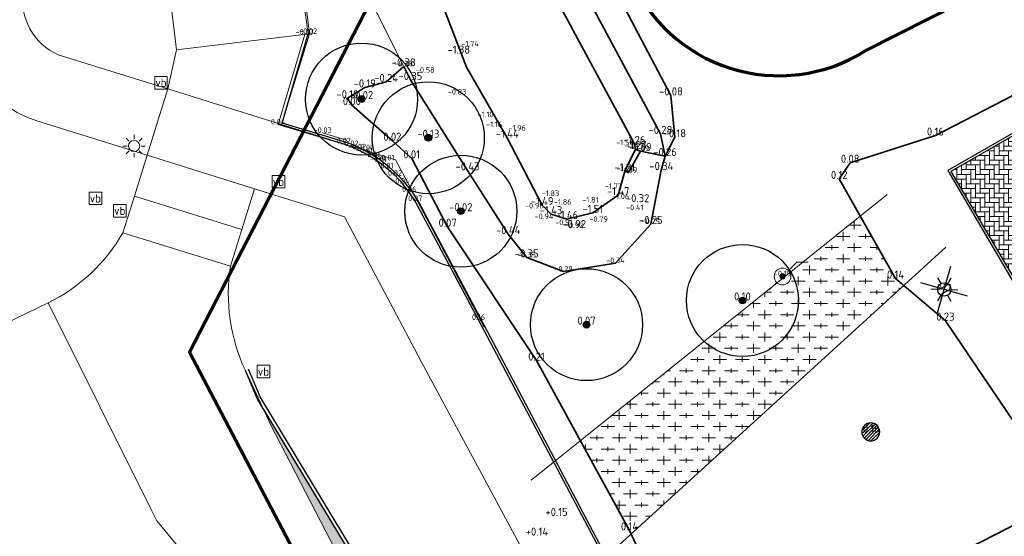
# Model space of a CAD drawing. Header units: metres. Extents: x 108651 to 109770, y 520801 to 521818.
# Tile 36 of 66: x 109074 to 109117, y 521233 to 521256. Entities that reach past the tile are written whole.
import ezdxf
from ezdxf.enums import TextEntityAlignment as Align

# ---------------------------------------------------------------- set-up
doc = ezdxf.new("R2010")
doc.units = ezdxf.units.M
for name, color, linetype, lineweight in [('B-GV-GR-BOOM-S', 253, 'Continuous', 25), ('B-WA-GK-BESCHOEIING_HOUT-G', 253, 'GK-BESCHOEIING', 18), ('B-WE-GR-BEPLANTING_CULTUUR_BODEMBEDEKKER-GV', 253, 'Continuous', 18), ('B-WE-GR-BEPLANTING_CULTUUR_HEESTERS-GV', 253, 'Continuous', 18), ('B-WE-GW-WATERGANG_INSTEEK-G', 253, 'Continuous', 18), ('B-WE-IE-MEUBILAIR_WEGMEUBILAIR-S', 253, 'Continuous', 25), ('B-WE-KL-ET_LS_OV_LICHTMAST-S', 253, 'Continuous', 25), ('B-WE-OG-TERREIN_CULTUURSCHEIDING-GV', 253, 'Continuous', 18), ('B-WE-VH-KANTVERHARDING-G', 253, 'Continuous', 18), ('B-WE-VH-VERHARDING_ACHTERKANTBAND-G', 253, 'Continuous', 25), ('B-WE-VH-VERHARDING_ASFALT-GV', 253, 'Continuous', 18), ('B-WE-VH-VERHARDING_BEDRIJFSVLOERPLAAT-GV', 253, 'Continuous', 18), ('B-WE-VH-VERHARDING_BETONSTRAATSTEEN-A-200', 253, 'Continuous', 18), ('B-WE-VH-VERHARDING_BETONSTRAATSTEEN-GV', 253, 'Continuous', 18), ('B-WE-VH-VERHARDING_OPEN-G', 253, 'Continuous', 18), ('B-WE-VH-VERHARDING_STELCON_VERHARDING_G', 253, 'Continuous', 0), ('B-XX-MO-ONDERZOEK-PEILBUIS', 253, 'Continuous', 13), ('N-WE-KG-WERKGRENS_FASE 3A-G', 10, 'XX-WERKGRENS_CIRCEL', 70), ('V-WA-WH-WATERLIJN-G', 253, 'Continuous', 35), ('V-WE-GR-BEPLANTING-G', 90, 'Continuous', 35), ('V-WE-GR-BOOM_BOSPLANTSOEN-A-200', 80, 'Continuous', 18), ('V-WE-GR-DOORWORTELBARE RUIMTE-S', 80, 'Continuous', 25), ('V-WE-GW-WATERGANG_INSTEEK-G', 253, 'Continuous', 35), ('V-WE-KW-KUNSTWERK-G', 253, 'Continuous', 35), ('V-WE-OV-LICHTMAST-S-200', 190, 'Continuous', 25), ('V-WE-VH-KANTOPSLUITING_OPSLUITBAND_100X200-G', 150, 'VH-OPSLUITBAND_100X200_A-V', 25), ('V-WE-VH-KANTOPSLUITING_OPSLUITBAND_150X250-G', 150, 'VH-OPSLUITBAND_150X250_A-V', 25), ('V-WE-VH-KANTVERHARDING-G', 4, 'Continuous', 25), ('X-XX-AL-T18', 253, 'Continuous', 18)]:
    doc.layers.add(name, color=color, linetype=linetype, lineweight=lineweight)
for name, color, linetype in [('B-WA-GK-BESCHOEIING_HOUT-G-HGT', 253, 'Continuous'), ('B-WE-GW-GRONDWERKLIJN_KRUIN-G-HGT', 253, 'Continuous'), ('B-WE-GW-WATERGANG_BODEM-G-HGT', 253, 'Continuous'), ('B-WE-KL-ET_LS_OV_LICHTMAST-S-HGT', 253, 'Continuous'), ('B-WE-KW-KUNSTWERK-G-HGT', 253, 'Continuous'), ('B-WE-VH-VERHARDING_STELCON_VERHARDING_G-HGT', 253, 'Continuous'), ('B-WE-VH-VERHARDING_TEGEL-G', 253, 'Continuous'), ('B-WE-VH-VERHARDING_TEGEL-G-HGT', 253, 'Continuous'), ('B-XX-MO-ONDERZOEK-PEILBUIS-HGT', 253, 'Continuous'), ('B-XX-OG-HOOGTELIJN-G-HGT', 253, 'Continuous')]:
    doc.layers.add(name, color=color, linetype=linetype)
doc.layers.add('B-WE-OG-HULPLIJN-G', color=253, linetype='Continuous', lineweight=18, plot=False)
doc.layers.add('V-WE-VH-VERHARDING_BETONSTRAATSTEEN-A-200', color=7, linetype='Continuous', lineweight=18, true_color=0x6600cc)
doc.styles.add('ISOCP', font='isocp.shx', dxfattribs={"width": 0.8})
doc.styles.add('NLCS-ISO', font='NLCS-ISO.ttf')
doc.styles.add('NLCS-ISO-M200-T18', font='NLCS-ISO.ttf', dxfattribs={"height": 0.36})
doc.linetypes.add('GK-BESCHOEIING', pattern='A,30,-5,[1,NLCS.SHX,S=1,R=0,X=0,Y=0],-5', length=40)
doc.linetypes.add('VH-OPSLUITBAND_100X200_A-V', pattern='A,2,[24,NLCS.SHX,S=1,R=0,X=0,Y=0],2,-1,2,-1', length=8)
doc.linetypes.add('VH-OPSLUITBAND_150X250_A-V', pattern='A,4,[24,NLCS.SHX,S=1,R=0,X=0,Y=0],4,-1,2,-1', length=12)
doc.linetypes.add('XX-WERKGRENS_CIRCEL', pattern='A,10,-2.5,[69,NLCS.SHX,S=1,R=0,X=0,Y=0],-2.5', length=15)
pattern_1 = [(0, (0, 0), (0.5, 0.5), [0.6, -0.4]), (90, (0.3, -0.2), (-2, 1e-16), [0.4, -0.6]), (90, (0.8, 0.3), (-2, 1e-16), [0.4, -0.6]), (90, (1.3, -0.1), (-2, 1e-16), [0.2, -0.8]), (90, (1.8, 0.4), (-2, 1e-16), [0.2, -0.8])]

# ---------------------------------------------------------------- blocks, each defined once
blk = doc.blocks.new('SIE-WEG_VERKEERSBORD-SO')
at = {"color": 0, "linetype": 'ByBlock', "lineweight": 18}
blk.add_lwpolyline([(-1.125, -1.125), (1.125, -1.125), (1.125, 1.125), (-1.125, 1.125)], close=True, dxfattribs=at)
at = {"color": 0, "linetype": 'ByBlock', "lineweight": 18, "style": 'NLCS-ISO'}
blk.add_text('vb', height=1.5, dxfattribs=at).set_placement((0, 0), align=Align.MIDDLE_CENTER)
blk = doc.blocks.new('SKL-ET_OV_LICHTMAST-SO')
at = {"color": 0, "linetype": 'ByBlock', "lineweight": 18}
for points in [[(0, 2), (0, 1.25)], [(-1.25, 0), (-2, 0)], [(-1.41, 1.41), (-0.88, 0.88)], [(0.88, 0.88), (1.41, 1.41)], [(2, 0), (1.25, 0)], [(-1.41, -1.41), (-0.88, -0.88)], [(0, -1.25), (0, -2)], [(0.88, -0.88), (1.41, -1.41)]]:
    blk.add_lwpolyline(points, dxfattribs=at)
blk.add_circle((0, 0), 1, dxfattribs=at)
blk = doc.blocks.new('SGR-BOOM_01')
h = blk.add_hatch(color=256)
edge = h.paths.add_edge_path()
edge.add_arc((0, 0), 0.15, 0, 360)
for radius in [2.5, 0.15, 0.045]:
    blk.add_circle((0, 0), radius)
blk = doc.blocks.new('B-SMO-BODEM_PEILBUIS_1FILTER_DERDEN-SO')
h = blk.add_hatch(color=256)
h.paths.add_polyline_path([(0.171, 0.165, 0.674735), (-0.238, 0, 0.205372), (-0.164, -0.172)])
h.paths.add_polyline_path([(0.238, 0, 0.194219), (0.171, 0.165), (-0.164, -0.172, 0.659239)])
at = {"color": 0, "linetype": 'Continuous'}
blk.add_line((1.294, 1.271), (2.297, 1.271), dxfattribs=at)
at = {"color": 0, "linetype": 'Continuous', "flags": 128}
for points in [[(0.542, 0.519), (1.294, 1.271)], [(-1.156, -1.185), (-0.516, -0.544)]]:
    blk.add_lwpolyline(points, dxfattribs=at)
at = {"color": 0, "linetype": 'Continuous'}
for centre, radius in [((0.011, -0.011), 0.75), ((0, 0), 0.238)]:
    blk.add_circle(centre, radius, dxfattribs=at)
at = {"style": 'NLCS-ISO'}
blk.add_attdef('NR', (1.479, -0.783), '', height=1.25, dxfattribs=at)
blk = doc.blocks.new('V-SOV-LICHTMAST-SO')
for p, q in [((3.83, -3.83), (-3.83, 3.83)), ((-3.83, -3.83), (3.83, 3.83)), ((0, 1.5), (0, 3)), ((-1.3, 0.75), (-2.6, 1.5)), ((1.3, 0.75), (2.6, 1.5)), ((-1.3, -0.75), (-2.6, -1.5)), ((0, -1.5), (0, -3)), ((1.3, -0.75), (2.6, -1.5))]:
    blk.add_line(p, q)
at = {"flags": 128}
for points in [[(-1.38, 0.59), (1.38, 0.59)], [(-1.38, -0.59), (1.38, -0.59)]]:
    blk.add_lwpolyline(points, dxfattribs=at)
blk.add_circle((0, 0), 1.5)
at = {"style": 'NLCS-ISO'}
blk.add_attdef('TYPE', text='', height=1.8, dxfattribs=at).set_placement((0, 3), align=Align.BOTTOM_CENTER)
blk = doc.blocks.new('SGR-DOORWORTELBARE RUIMTE')
for p, q in [((-1.99, 0.21), (-0.21, 1.99)), ((-1.95, -0.45), (0.45, 1.95)), ((-1.75, -0.96), (0.96, 1.75)), ((-1.45, -1.37), (1.37, 1.45)), ((-1.07, -1.69), (1.69, 1.07)), ((-0.58, -1.91), (1.91, 0.58)), ((0.04, -2), (2, -0.04)), ((1.04, -1.71), (1.71, -1.04))]:
    blk.add_line(p, q)
at = {"extrusion": (0, 0, -1)}
blk.add_arc((0, 0), 2, 0, 360, dxfattribs=at)

msp = doc.modelspace()

# ---------------------------------------------------------------- hatches: boundary and pattern name
at = {"layer": 'B-WE-VH-VERHARDING_BETONSTRAATSTEEN-A-200'}
h = msp.add_hatch(dxfattribs=at)
h.set_pattern_fill('AVH-BSS_KEIFORMAAT_ELLEBOOG-SO', color=256, scale=0.2, angle=28, pattern_type=2)
h.set_pattern_definition([(28, (0, 0), (0.086829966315, 0.284008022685), [0.63, -0.21]), (298, (-0.19718, 0.37084), (0.086829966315, 0.284008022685), [0.63, -0.21])])
edge = h.paths.add_edge_path()
edge.add_line((109084.404, 521238.311), (109087.988, 521231.311))
edge.add_line((109087.988, 521231.311), (109090.308, 521226.825))
edge.add_line((109090.308, 521226.825), (109092.119, 521223.327))
edge.add_line((109092.119, 521223.327), (109093.653, 521220.373))
edge.add_line((109093.653, 521220.373), (109095.458, 521216.912))
edge.add_line((109095.458, 521216.912), (109098.209, 521211.64))
edge.add_line((109098.209, 521211.64), (109103.398, 521201.753))
edge.add_line((109103.398, 521201.753), (109106.449, 521195.941))
edge.add_line((109106.449, 521195.941), (109106.837, 521195.04))
edge.add_line((109106.837, 521195.04), (109107.496, 521194.153))
edge.add_line((109107.496, 521194.153), (109107.617, 521194.017))
edge.add_arc((109112.61, 521198.438), 6.669, 221.5227, 281.7779)
edge.add_line((109113.971, 521191.91), (109114.667, 521192.211))
edge.add_line((109114.667, 521192.211), (109113.935, 521192.052))
edge.add_line((109113.935, 521192.052), (109113.315, 521191.988))
edge.add_line((109113.315, 521191.988), (109112.693, 521191.983))
edge.add_line((109112.693, 521191.983), (109112.073, 521192.038))
edge.add_line((109112.073, 521192.038), (109111.454, 521192.153))
edge.add_line((109111.454, 521192.153), (109110.848, 521192.327))
edge.add_line((109110.848, 521192.327), (109110.263, 521192.558))
edge.add_line((109110.263, 521192.558), (109109.702, 521192.844))
edge.add_arc((109111.194, 521195.766), 3.281, 231.9352, 242.9508, ccw=False)
edge.add_arc((109112.143, 521196.978), 4.82, 210.2887, 231.9352, ccw=False)
edge.add_line((109107.981, 521194.547), (109107.777, 521194.891))
edge.add_line((109107.777, 521194.891), (109107.046, 521196.284))
edge.add_line((109107.046, 521196.284), (109101.575, 521206.785))
edge.add_line((109101.575, 521206.785), (109099.032, 521211.721))
edge.add_line((109099.032, 521211.721), (109097.672, 521214.314))
edge.add_line((109097.672, 521214.314), (109094.731, 521219.918))
edge.add_line((109094.731, 521219.918), (109092.973, 521223.273))
edge.add_line((109092.973, 521223.273), (109091.057, 521226.926))
edge.add_line((109091.057, 521226.926), (109089.525, 521229.823))
edge.add_line((109089.525, 521229.823), (109088.951, 521230.774))
edge.add_line((109088.951, 521230.774), (109084.404, 521238.311))
at = {"layer": 'V-WE-GR-BOOM_BOSPLANTSOEN-A-200'}
h = msp.add_hatch(dxfattribs=at)
h.set_pattern_fill('AGR-BOSPLANTSOEN-SO', color=256, scale=0.5, pattern_type=2)
h.set_pattern_definition(pattern_1)
h.paths.add_polyline_path([(109098.572, 521236.869), (109100.763, 521232.867), (109100.837, 521232.706), (109113.009, 521243.803), (109112.641, 521244.114), (109111.067, 521246.901), (109107.959, 521244.405, -0.134031), (109108.306, 521243.135, -0.655752), (109104.1, 521241.307)])
h.paths.add_polyline_path([(109100.457, 521232.823), (109101.069, 521232.823), (109101.069, 521233.161), (109100.457, 521233.161)], flags=25)
h.paths.add_polyline_path([(109112.335, 521244.07), (109112.947, 521244.07), (109112.947, 521244.408), (109112.335, 521244.408)], flags=24)
h = msp.add_hatch(dxfattribs=at)
h.set_pattern_fill('AGR-BOSPLANTSOEN-SO', color=256, scale=0.5, pattern_type=2)
h.set_pattern_definition(pattern_1)
edge = h.paths.add_edge_path(flags=17)
edge.add_arc((109105.806, 521243.135), 2.5, 0, 30.5356)
edge.add_line((109107.959, 521244.405), (109107.931, 521244.383))
edge.add_ellipse((109107.599, 521244.209), major_axis=(0.265, 0.265), ratio=1, start_angle=544.9341, end_angle=702.5819, ccw=False)
edge.add_line((109107.357, 521243.922), (109104.1, 521241.307))
edge.add_arc((109105.806, 521243.135), 2.5, 226.9803, 360)
at = {"layer": 'V-WE-VH-VERHARDING_BETONSTRAATSTEEN-A-200'}
h = msp.add_hatch(dxfattribs=at)
h.set_pattern_fill('AVH-BSS_KEIFORMAAT_ELLEBOOG-SO', color=256, scale=0.2, pattern_type=2)
h.set_pattern_definition([(0, (0, 0), (0.21, 0.21), [0.63, -0.21]), (270, (0, 0.42), (0.21, 0.21), [0.63, -0.21])])
h.paths.add_polyline_path([(109121.049, 521252.316), (109115.111, 521248.894), (109119.515, 521241.436), (109120.271, 521240.168)])

# ---------------------------------------------------------------- linework, layer by layer
at = {"layer": 'B-WA-GK-BESCHOEIING_HOUT-G'}
for points in [[(109088.133, 521250.298), (109087.065, 521250.619)], [(109089.892, 521249.389), (109089.052, 521249.853)]]:
    msp.add_lwpolyline(points, dxfattribs=at)
at = {"layer": 'B-WE-GR-BEPLANTING_CULTUUR_BODEMBEDEKKER-GV'}
msp.add_lwpolyline([(109073.708, 521256.953, 0.341101), (109075.263, 521254.107)], format="xyb", dxfattribs=at)
at = {"layer": 'B-WE-GR-BEPLANTING_CULTUUR_BODEMBEDEKKER-GV', "flags": 128}
msp.add_lwpolyline([(109075.263, 521254.107), (109080.152, 521252.583), (109080.536, 521254.326), (109080.328, 521256.058)], dxfattribs=at)
at = {"layer": 'B-WE-GR-BEPLANTING_CULTUUR_HEESTERS-GV'}
for points in [[(109074.303, 521251.16, -0.371978), (109070.835, 521256.956)], [(109074.807, 521243.028, 0.150882), (109078.152, 521246.165)]]:
    msp.add_lwpolyline(points, format="xyb", dxfattribs=at)
at = {"layer": 'B-WE-GR-BEPLANTING_CULTUUR_HEESTERS-GV', "flags": 128}
for points in [[(109078.152, 521246.165), (109078.662, 521247.8), (109079.23, 521249.625), (109074.303, 521251.16)], [(109071.026, 521241.204), (109074.807, 521243.028)]]:
    msp.add_lwpolyline(points, dxfattribs=at)
at = {"layer": 'B-WE-GW-WATERGANG_INSTEEK-G'}
for points in [[(109080.881, 521272.638), (109083.679, 521267.576), (109087.57, 521259.868), (109090.265, 521254.442)], [(109090.265, 521254.442), (109090.688, 521253.591)]]:
    msp.add_lwpolyline(points, dxfattribs=at)
at = {"layer": 'B-WE-OG-HULPLIJN-G', "flags": 128}
for points in [[(109096.376, 521235.106), (109112.269, 521247.866)], [(109098.928, 521230.966), (109114.89, 521245.518)]]:
    msp.add_lwpolyline(points, dxfattribs=at)
at = {"layer": 'B-WE-OG-TERREIN_CULTUURSCHEIDING-GV'}
for points in [[(109085.208, 521262.322, -0.096248), (109086.705, 521256.826), (109086.278, 521256.775), (109086.487, 521255.042)], [(109082.948, 521244.67, 0.147854), (109083.616, 521240.003)]]:
    msp.add_lwpolyline(points, format="xyb", dxfattribs=at)
at = {"layer": 'B-WE-VH-KANTVERHARDING-G'}
for points in [[(109070.835, 521256.956, 0.371978), (109074.303, 521251.16)], [(109075.263, 521254.107, -0.341101), (109073.708, 521256.953)]]:
    msp.add_lwpolyline(points, format="xyb", dxfattribs=at)
at = {"layer": 'B-WE-VH-KANTVERHARDING-G', "flags": 128}
for points in [[(109074.303, 521251.16), (109079.23, 521249.625), (109080.152, 521252.583), (109075.263, 521254.107)], [(109094.278, 521241.952), (109093.003, 521244.355), (109092.911, 521244.528), (109090.64, 521248.807), (109090.317, 521249.415), (109085.228, 521251.001), (109080.152, 521252.583), (109079.23, 521249.625), (109084.026, 521248.13)], [(109084.026, 521248.13), (109088.041, 521246.879), (109090.084, 521243.028), (109091.472, 521240.412), (109097.636, 521228.933)]]:
    msp.add_lwpolyline(points, dxfattribs=at)
at = {"layer": 'B-WE-VH-VERHARDING_ACHTERKANTBAND-G'}
msp.add_lwpolyline([(109103.425, 521224.766), (109099.428, 521232.261), (109094.127, 521242.324), (109091.326, 521247.594), (109091.045, 521248.016), (109090.73, 521248.413), (109090.383, 521248.782), (109090.007, 521249.122), (109089.604, 521249.43), (109089.293, 521249.634), (109088.969, 521249.819), (109088.636, 521249.985), (109088.292, 521250.129), (109087.941, 521250.253), (109085.266, 521251.05), (109086.42, 521255.043)], dxfattribs=at)
at = {"layer": 'B-WE-VH-VERHARDING_ASFALT-GV'}
for points in [[(109078.152, 521246.165, -0.150882), (109074.807, 521243.028)], [(109083.616, 521240.003, -0.147854), (109082.948, 521244.67)]]:
    msp.add_lwpolyline(points, format="xyb", dxfattribs=at)
at = {"layer": 'B-WE-VH-VERHARDING_ASFALT-GV', "flags": 128}
for points in [[(109082.948, 521244.67), (109078.152, 521246.165)], [(109074.807, 521243.028), (109079.416, 521233.8), (109079.67, 521233.29), (109084.585, 521227.345), (109086.8, 521223.721)], [(109083.616, 521240.003), (109084.749, 521237.571), (109092.911, 521221.795), (109098.209, 521211.64)]]:
    msp.add_lwpolyline(points, dxfattribs=at)
at = {"layer": 'B-WE-VH-VERHARDING_BEDRIJFSVLOERPLAAT-GV', "flags": 128}
for points in [[(109085.625, 521256.696), (109080.328, 521256.058), (109080.536, 521254.326), (109086.487, 521255.042), (109086.278, 521256.775)], [(109078.662, 521247.8), (109078.152, 521246.165), (109082.948, 521244.67), (109083.457, 521246.305)]]:
    msp.add_lwpolyline(points, close=True, dxfattribs=at)
at = {"layer": 'B-WE-VH-VERHARDING_BETONSTRAATSTEEN-GV', "flags": 128}
for points in [[(109080.152, 521252.583), (109085.228, 521251.001), (109086.487, 521255.042), (109080.536, 521254.326)], [(109084.026, 521248.13), (109079.23, 521249.625), (109078.662, 521247.8), (109083.457, 521246.305)]]:
    msp.add_lwpolyline(points, close=True, dxfattribs=at)
at = {"layer": 'B-WE-VH-VERHARDING_OPEN-G'}
msp.add_lwpolyline([(109085.079, 521250.996), (109086.266, 521255.012)], dxfattribs=at)
at = {"layer": 'B-WE-VH-VERHARDING_STELCON_VERHARDING_G'}
msp.add_lwpolyline([(109086.266, 521255.012), (109086.42, 521255.043), (109086.188, 521256.76), (109085.57, 521256.669)], dxfattribs=at)
at = {"layer": 'B-WE-VH-VERHARDING_TEGEL-G'}
msp.add_lwpolyline([(109103.3, 521224.729), (109099.321, 521232.246), (109094.025, 521242.265), (109091.203, 521247.577), (109090.932, 521247.979), (109090.629, 521248.358), (109090.298, 521248.711), (109089.939, 521249.037), (109089.555, 521249.333), (109089.25, 521249.536), (109088.932, 521249.72), (109088.605, 521249.885), (109088.267, 521250.029), (109087.922, 521250.153), (109085.079, 521250.996)], dxfattribs=at)
at = {"layer": 'N-WE-KG-WERKGRENS_FASE 3A-G', "flags": 128}
msp.add_lwpolyline([(109325.985, 521089.891), (109318.976, 521087.098), (109317.759, 521090.31), (109323.357, 521094.593), (109238.454, 521245.385), (109219.993, 521235.574), (109207.975, 521226.877), (109134.352, 521188.292), (109146.681, 521162.038), (109133.203, 521154.372), (109125.139, 521169.625), (109118.97, 521166.626), (109096.884, 521210.772), (109081.12, 521240.821), (109089.41, 521256.905), (109098.836, 521261.004), (109100.773, 521257.626, 0.463993), (109111.285, 521254.28), (109161.484, 521279.683), (109182.49, 521274.188), (109197.384, 521282.23), (109207.411, 521265.019), (109222.743, 521273.13), (109202.684, 521306.819), (109330.854, 521375.957), (109334.104, 521366.956), (109359.352, 521304.007), (109395.916, 521316.767), (109395.014, 521304.654), (109407.223, 521303.045), (109419.647, 521302.279), (109418.208, 521287.556), (109409.708, 521288.408), (109419.013, 521237.753), (109418.562, 521234.864), (109426.445, 521234.185), (109428.101, 521222.066), (109422.353, 521222.198), (109444.16, 521149.248), (109444.21, 521130.53), (109415.056, 521118.995), (109417.942, 521109.017), (109389.8, 521098.734), (109393.219, 521089.125), (109386.118, 521086.75), (109367.934, 521091.648), (109364.106, 521102.437)], format="xyb", close=True, dxfattribs=at)
at = {"layer": 'V-WA-WH-WATERLIJN-G'}
msp.add_lwpolyline([(109097.251, 521257.074), (109098.345, 521255.036), (109100.981, 521250.128), (109101.038, 521249.895), (109100.553, 521248.909), (109100.26, 521247.84), (109099.123, 521247.046), (109097.969, 521246.774), (109097.263, 521246.989), (109096.865, 521247.395), (109095.308, 521250.402), (109093.489, 521253.563), (109092.114, 521257.13)], dxfattribs=at)
at = {"layer": 'V-WE-GR-BEPLANTING-G'}
for points in [[(109098.138, 521260.732), (109098.664, 521259.8), (109102.615, 521252.296), (109102.789, 521250.425), (109102.352, 521249.588), (109101.256, 521249.811)], [(109118.725, 521233.514), (109113.1, 521230.631), (109111.932, 521230.964), (109111.119, 521230.553), (109110.748, 521229.599), (109106.628, 521227.216), (109104.96, 521226.632), (109104.019, 521226.842), (109103.22, 521227.56), (109100.763, 521232.867), (109096.612, 521240.45), (109092.646, 521246.43), (109091.042, 521249.484), (109090.181, 521250.271), (109088.37, 521251.857), (109088.17, 521252.169), (109088.946, 521252.651), (109089.899, 521252.901), (109090.688, 521253.591), (109090.985, 521252.986), (109093.535, 521248.948), (109095.351, 521246.102), (109096.178, 521245.058), (109097.821, 521244.425)], [(109120.029, 521253.412), (109114.42, 521250.501), (109110.617, 521249.287), (109110.128, 521248.563), (109112.641, 521244.114), (109114.867, 521242.234), (109118.324, 521237.119)]]:
    msp.add_lwpolyline(points, dxfattribs=at)
at = {"layer": 'V-WE-GW-WATERGANG_INSTEEK-G'}
for points in [[(109096.976, 521260.222), (109097.21, 521259.807), (109102.146, 521250.576), (109102.352, 521249.588), (109102.185, 521248.963), (109101.714, 521246.551)], [(109101.714, 521246.551), (109100.133, 521244.803), (109097.821, 521244.425), (109096.178, 521245.058)]]:
    msp.add_lwpolyline(points, dxfattribs=at)
at = {"layer": 'V-WE-KW-KUNSTWERK-G'}
msp.add_lwpolyline([(109101.038, 521249.895), (109101.256, 521249.811), (109100.727, 521248.845), (109100.553, 521248.909)], dxfattribs=at)
at = {"layer": 'V-WE-VH-KANTOPSLUITING_OPSLUITBAND_100X200-G'}
for points in [[(109121.323, 521252.594), (109114.978, 521248.94)], [(109114.978, 521248.94), (109119.413, 521241.375), (109122.925, 521235.479), (109121.068, 521234.42), (109121.134, 521234.289), (109121.175, 521234.148), (109121.191, 521234.002), (109121.18, 521233.855), (109121.144, 521233.713), (109121.087, 521233.587), (109121.011, 521233.473), (109120.916, 521233.373), (109120.806, 521233.29), (109120.683, 521233.227), (109112.51, 521228.525), (109106.219, 521224.913), (109103.998, 521223.692), (109103.425, 521224.766)]]:
    msp.add_lwpolyline(points, dxfattribs=at)
at = {"layer": 'V-WE-VH-KANTOPSLUITING_OPSLUITBAND_150X250-G'}
msp.add_lwpolyline([(109093.641, 521222.244), (109093.687, 521222.268), (109091.619, 521226.206), (109089.664, 521229.902), (109084.28, 521238.827), (109083.764, 521240.065)], dxfattribs=at)
at = {"layer": 'V-WE-VH-KANTVERHARDING-G'}
for points in [[(109121.373, 521252.503), (109115.111, 521248.894)], [(109115.111, 521248.894), (109119.515, 521241.436), (109123.094, 521235.438), (109121.195, 521234.403), (109121.25, 521234.269), (109121.283, 521234.129), (109121.295, 521233.985), (109121.284, 521233.841), (109121.25, 521233.701), (109121.188, 521233.554), (109121.102, 521233.42), (109120.994, 521233.302), (109120.867, 521233.205), (109120.726, 521233.131), (109112.594, 521228.434), (109106.265, 521224.823), (109103.935, 521223.53)], [(109091.48, 521226.127), (109089.525, 521229.823), (109084.137, 521238.754), (109083.616, 521240.003)]]:
    msp.add_lwpolyline(points, dxfattribs=at)

# ---------------------------------------------------------------- block references
at = {"layer": 'B-GV-GR-BOOM-S'}
for p in [(109088.803, 521252.132, -0.022), (109091.784, 521250.404, -0.132), (109093.235, 521247.123, -0.024), (109105.806, 521243.135, 0.104), (109098.846, 521242.056, 0.072)]:
    msp.add_blockref('SGR-BOOM_01', p, dxfattribs=at)
at = {"layer": 'B-WE-IE-MEUBILAIR_WEGMEUBILAIR-S', "xscale": 0.25, "yscale": 0.25, "zscale": 0.25}
for p in [(109079.85, 521252.863), (109085.092, 521248.442), (109076.921, 521247.699), (109078.009, 521247.145), (109084.425, 521239.961)]:
    msp.add_blockref('SIE-WEG_VERKEERSBORD-SO', p, dxfattribs=at)
at = {"layer": 'B-WE-KL-ET_LS_OV_LICHTMAST-S', "xscale": 0.25, "yscale": 0.25, "zscale": 0.25}
msp.add_blockref('SKL-ET_OV_LICHTMAST-SO', (109078.651, 521250.035), dxfattribs=at)
at = {"layer": 'B-XX-MO-ONDERZOEK-PEILBUIS', "xscale": 0.5, "yscale": 0.5}
msp.add_blockref('B-SMO-BODEM_PEILBUIS_1FILTER_DERDEN-SO', (109107.593, 521244.215, -0.192), dxfattribs=at)
at = {"layer": 'V-WE-GR-DOORWORTELBARE RUIMTE-S', "xscale": 0.2, "yscale": 0.2, "zscale": 0.2}
msp.add_blockref('SGR-DOORWORTELBARE RUIMTE', (109111.533, 521237.267, 0.16), dxfattribs=at)
at = {"layer": 'V-WE-OV-LICHTMAST-S-200', "xscale": 0.2, "yscale": 0.2, "zscale": 0.2, "rotation": 29.06310158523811}
msp.add_blockref('V-SOV-LICHTMAST-SO', (109114.816, 521243.629, 0.266), dxfattribs=at)

# ---------------------------------------------------------------- texts
at = {"layer": 'B-WA-GK-BESCHOEIING_HOUT-G-HGT', "style": 'ISOCP'}
for s, p in [('-0.03', (109087.065, 521250.619, -0.028)), ('0.00', (109089.052, 521249.853, -0.003)), ('-0.01', (109089.892, 521249.389, -0.013))]:
    msp.add_text(s, height=0.25, dxfattribs=at).set_placement(p, align=Align.CENTER)
at = {"layer": 'B-WE-GW-GRONDWERKLIJN_KRUIN-G-HGT', "style": 'ISOCP'}
for s, p in [('-0.25', (109101.714, 521246.551, -0.245)), ('-0.35', (109096.178, 521245.058, -0.352)), ('-0.34', (109100.133, 521244.803, -0.339)), ('-0.29', (109097.821, 521244.425, -0.293))]:
    msp.add_text(s, height=0.25, dxfattribs=at).set_placement(p, align=Align.CENTER)
at = {"layer": 'B-WE-GW-WATERGANG_BODEM-G-HGT', "style": 'ISOCP'}
for s, p in [('-1.74', (109093.65, 521254.481, -1.735)), ('-1.74', (109093.65, 521254.481, -1.735)), ('-1.96', (109095.747, 521250.717, -1.955)), ('-1.50', (109100.555, 521250.074, -1.497)), ('-1.50', (109100.555, 521250.074, -1.497)), ('-1.77', (109100.048, 521248.121, -1.769)), ('-1.83', (109097.235, 521247.8, -1.828)), ('-1.86', (109097.786, 521247.408, -1.861)), ('-1.81', (109099.021, 521247.507, -1.806))]:
    msp.add_text(s, height=0.25, dxfattribs=at).set_placement(p, align=Align.CENTER)
at = {"layer": 'B-WE-KL-ET_LS_OV_LICHTMAST-S-HGT', "style": 'ISOCP'}
msp.add_text('0.27', height=0.25, dxfattribs=at).set_placement((109114.816, 521243.629, 0.266), align=Align.CENTER)
at = {"layer": 'B-WE-KW-KUNSTWERK-G-HGT', "style": 'ISOCP'}
for s, p in [('-1.27', (109101.038, 521249.895, -1.268)), ('-1.09', (109101.256, 521249.811, -1.091)), ('-1.21', (109100.553, 521248.909, -1.214)), ('-1.09', (109100.727, 521248.845, -1.09))]:
    msp.add_text(s, height=0.25, dxfattribs=at).set_placement(p, align=Align.CENTER)
at = {"layer": 'B-WE-VH-VERHARDING_STELCON_VERHARDING_G-HGT', "style": 'ISOCP'}
for s, p in [('-0.03', (109086.266, 521255.012, -0.029)), ('-0.02', (109086.42, 521255.043, -0.017))]:
    msp.add_text(s, height=0.25, dxfattribs=at).set_placement(p, align=Align.CENTER)
at = {"layer": 'B-WE-VH-VERHARDING_TEGEL-G-HGT', "style": 'ISOCP'}
for s, p in [('0.04', (109085.079, 521250.996, 0.042)), ('-0.02', (109087.922, 521250.153, -0.019)), ('-0.02', (109088.267, 521250.029, -0.017)), ('-0.02', (109088.605, 521249.885, -0.015)), ('-0.01', (109088.932, 521249.72, -0.013)), ('-0.01', (109089.25, 521249.536, -0.011)), ('-0.01', (109089.555, 521249.333, -0.009)), ('0.01', (109089.939, 521249.037, 0.007)), ('0.02', (109090.298, 521248.711, 0.023)), ('0.04', (109090.629, 521248.358, 0.039)), ('0.06', (109090.932, 521247.979, 0.055)), ('0.07', (109091.203, 521247.577, 0.071)), ('0.16', (109094.025, 521242.265, 0.162))]:
    msp.add_text(s, height=0.25, dxfattribs=at).set_placement(p, align=Align.CENTER)
at = {"layer": 'B-XX-MO-ONDERZOEK-PEILBUIS-HGT', "style": 'ISOCP'}
msp.add_text('-0.19', height=0.25, dxfattribs=at).set_placement((109107.593, 521244.215, -0.192), align=Align.CENTER)
at = {"layer": 'B-XX-OG-HOOGTELIJN-G-HGT', "style": 'ISOCP'}
for s, p in [('-0.38', (109090.688, 521253.591, -0.384)), ('-0.58', (109091.647, 521253.308, -0.579)), ('-0.83', (109093.069, 521252.33, -0.828)), ('-1.10', (109094.338, 521251.32, -1.098)), ('-1.16', (109094.72, 521250.878, -1.161)), ('-1.09', (109100.727, 521248.845, -1.09)), ('-1.06', (109100.368, 521247.666, -1.063)), ('-0.98', (109096.519, 521247.247, -0.981)), ('-0.41', (109100.998, 521247.168, -0.412)), ('-0.94', (109096.947, 521246.768, -0.935)), ('-0.91', (109097.834, 521246.502, -0.911)), ('-0.92', (109098.294, 521246.37, -0.916)), ('-0.79', (109099.385, 521246.647, -0.789))]:
    msp.add_text(s, height=0.25, dxfattribs=at).set_placement(p, align=Align.CENTER)
at = {"layer": 'X-XX-AL-T18', "style": 'NLCS-ISO-M200-T18'}
for s, p in [('-1.38', (109093.145, 521254.16, -1.378)), ('-1.38', (109093.145, 521254.16, -1.378)), ('-0.38', (109090.688, 521253.591, -0.384)), ('-0.38', (109090.688, 521253.591, -0.384)), ('-0.24', (109089.899, 521252.901, -0.239)), ('-0.35', (109090.985, 521252.986, -0.351)), ('-0.19', (109088.946, 521252.651, -0.185)), ('-0.19', (109088.946, 521252.651, -0.185)), ('-0.10', (109088.17, 521252.169, -0.098)), ('-0.02', (109088.803, 521252.132, -0.022)), ('-0.08', (109102.615, 521252.296, -0.076)), ('0.00', (109088.37, 521251.857, -0.001)), ('-0.28', (109102.146, 521250.576, -0.281)), ('0.02', (109090.181, 521250.271, 0.022)), ('-0.13', (109091.784, 521250.404, -0.132)), ('-1.44', (109095.308, 521250.402, -1.439)), ('-1.26', (109100.981, 521250.128, -1.262)), ('-0.18', (109102.789, 521250.425, -0.183)), ('0.16', (109114.42, 521250.501, 0.159)), ('-1.27', (109101.038, 521249.895, -1.268)), ('-1.09', (109101.256, 521249.811, -1.091)), ('0.01', (109091.042, 521249.484, 0.014)), ('-0.26', (109102.352, 521249.588, -0.264)), ('-0.26', (109102.352, 521249.588, -0.264)), ('0.08', (109110.617, 521249.287, 0.08)), ('-0.43', (109093.535, 521248.948, -0.432)), ('-1.21', (109100.553, 521248.909, -1.214)), ('-1.21', (109100.553, 521248.909, -1.214)), ('-0.34', (109102.185, 521248.963, -0.341)), ('0.12', (109110.128, 521248.563, 0.119)), ('-1.47', (109100.26, 521247.84, -1.47)), ('-0.32', (109101.127, 521247.525, -0.316)), ('-0.02', (109093.235, 521247.123, -0.024)), ('-1.49', (109096.865, 521247.395, -1.489)), ('-1.51', (109099.123, 521247.046, -1.509)), ('-1.43', (109097.263, 521246.989, -1.43)), ('-1.46', (109097.969, 521246.774, -1.464)), ('0.07', (109092.646, 521246.43, 0.074)), ('-0.92', (109098.294, 521246.37, -0.916)), ('-0.25', (109101.714, 521246.551, -0.245)), ('-0.44', (109095.351, 521246.102, -0.438)), ('-0.35', (109096.178, 521245.058, -0.352)), ('-0.35', (109096.178, 521245.058, -0.352)), ('0.14', (109112.641, 521244.114, 0.138)), ('0.10', (109105.806, 521243.135, 0.104)), ('0.23', (109114.867, 521242.234, 0.227)), ('0.07', (109098.846, 521242.056, 0.072)), ('0.21', (109096.612, 521240.45, 0.205)), ('0.16', (109111.565, 521237.235, 0.16)), ('0.14', (109100.763, 521232.867, 0.144))]:
    msp.add_text(s, height=0.36, dxfattribs=at).set_placement(p, align=Align.CENTER)
at = {"layer": 'X-XX-AL-T18', "linetype": 'Continuous', "lineweight": 18, "char_height": 0.36, "attachment_point": 8, "style": 'NLCS-ISO-M200-T18'}
for s, insert in [('+0.15', (109097.509, 521233.511, 0.155)), ('+0.14', (109096.633, 521232.635, 0.136))]:
    msp.add_mtext(s, dxfattribs=dict(at, insert=insert))

doc.saveas('drawing.dxf')
